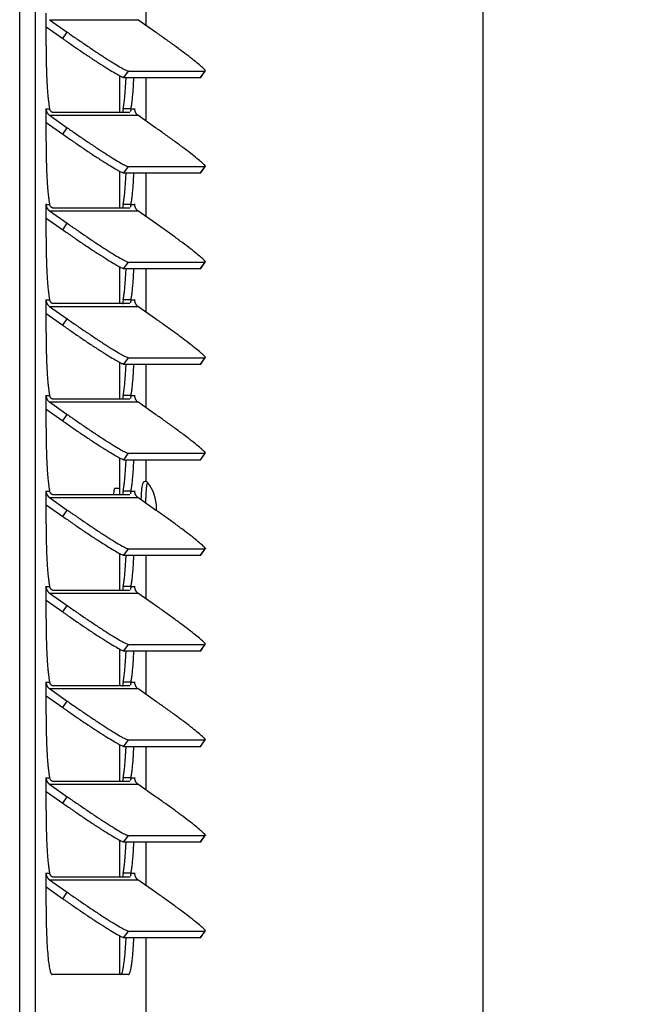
# Model space of a CAD drawing. Header units: inches. Extents: x -1 to 102, y 3 to 82.
# Tile 5 of 19: x 32.41 to 37.05, y 40.24 to 47.51. Entities that reach past the tile are written whole.
import ezdxf

# ---------------------------------------------------------------- set-up
doc = ezdxf.new("R2010")
doc.units = ezdxf.units.IN
doc.header["$LTSCALE"] = 12
doc.header["$MEASUREMENT"] = 0
doc.header["$PDSIZE"] = -1
doc.linetypes.add('SLD-Solid', pattern=[0])
doc.layers.add('DIMENSIONS', color=140, linetype='SLD-Solid', lineweight=25)
doc.layers.add('DIMENSIONS @ 1', color=140, linetype='SLD-Solid', lineweight=25)
doc.styles.add('ROMANS', font='romans.shx')
doc.dimstyles.new('FSTD1', dxfattribs={"dimtxt": 0.65, "dimasz": 0.7, "dimexe": 0.5, "dimexo": 0.5, "dimgap": 0.25, "dimtad": 1, "dimzin": 1, "dimdsep": 46, "dimtxsty": 'ROMANS', "dimcen": 0.5, "dimadec": 0, "dimazin": 0, "dimtfac": 1, "dimtmove": 0, "dimatfit": 3, "dimfxl": 0, "dimtolj": 1, "dimarcsym": 0})

# ---------------------------------------------------------------- blocks, each defined once
blk = doc.blocks.new('*D111')
at = {"layer": 'Defpoints', "color": 0}
for p in [(33.234, 67.9722), (33.3476, 35.9727), (35.832, 35.9727)]:
    blk.add_point(p, dxfattribs=at)
at = {"layer": 'DIMENSIONS', "color": 0, "lineweight": -2}
for p, q in [((33.734, 67.9722), (36.332, 67.9722)), ((35.832, 67.2722), (35.832, 36.6727)), ((33.8476, 35.9727), (36.332, 35.9727))]:
    blk.add_line(p, q, dxfattribs=at)
at = {"layer": 'DIMENSIONS', "color": 0}
for points in [[(35.7153, 67.2722), (35.9487, 67.2722), (35.832, 67.9722)], [(35.7153, 36.6727), (35.9487, 36.6727), (35.832, 35.9727)]]:
    blk.add_solid(points, dxfattribs=at)
at = {"layer": 'DIMENSIONS', "color": 0, "char_height": 0.65, "attachment_point": 5, "rotation": 90, "style": 'ROMANS'}
for s, insert in [('\\A1;[812.8]', (36.5772, 51.9724)), ('\\A1;32.00', (35.257, 51.9724))]:
    blk.add_mtext(s, dxfattribs=dict(at, insert=insert))

msp = doc.modelspace()

# ---------------------------------------------------------------- linework, layer by layer
for p, q in [((32.414, 35.9727), (32.414, 65.5282)), ((32.5295, 35.9727), (32.5295, 65.5282)), ((33.3476, 47.4647), (33.3476, 47.7874)), ((32.6081, 47.3146), (32.6081, 47.5556)), ((32.6333, 47.5081), (32.7645, 47.4158)), ((32.6333, 47.5081), (33.2859, 47.5081)), ((33.4172, 47.4158), (33.2859, 47.5081)), ((32.6081, 47.455), (32.7314, 47.3683)), ((32.7314, 47.3683), (32.7645, 47.4158)), ((33.183, 47.0815), (33.2161, 47.1291)), ((33.2161, 47.1291), (33.7816, 47.1291)), ((33.7485, 47.0815), (33.7816, 47.1291)), ((33.7505, 47.0823), (33.7837, 47.1298)), ((33.1513, 47.0947), (33.1513, 46.8223)), ((33.183, 47.0815), (33.7485, 47.0815)), ((33.3476, 46.7588), (33.3476, 47.0815)), ((32.6081, 46.8497), (32.6087, 46.8497)), ((32.6081, 46.6087), (32.6081, 46.8497)), ((32.6087, 46.8497), (32.6348, 46.8497)), ((33.2351, 46.8497), (33.1773, 46.8497)), ((33.2351, 46.8497), (33.2613, 46.8497)), ((33.2613, 46.8497), (33.2618, 46.8497)), ((33.2618, 46.8497), (33.2618, 46.8419)), ((32.6333, 46.8022), (32.7645, 46.71)), ((32.6333, 46.8022), (33.2859, 46.8022)), ((33.2246, 46.8223), (32.6591, 46.8223)), ((33.4172, 46.71), (33.2859, 46.8022)), ((32.6081, 46.7491), (32.7314, 46.6624)), ((32.7314, 46.6624), (32.7645, 46.71)), ((33.183, 46.3757), (33.2161, 46.4232)), ((33.2161, 46.4232), (33.7816, 46.4232)), ((33.7485, 46.3757), (33.7816, 46.4232)), ((33.7505, 46.3764), (33.7837, 46.4239)), ((33.1513, 46.3888), (33.1513, 46.1164)), ((33.183, 46.3757), (33.7485, 46.3757)), ((33.3476, 46.0529), (33.3476, 46.3757)), ((32.6081, 46.1438), (32.6087, 46.1438)), ((32.6081, 45.9028), (32.6081, 46.1438)), ((32.6087, 46.1438), (32.6348, 46.1438)), ((33.2246, 46.1164), (32.6591, 46.1164)), ((33.2351, 46.1438), (33.1773, 46.1438)), ((33.2351, 46.1438), (33.2613, 46.1438)), ((33.2613, 46.1438), (33.2618, 46.1438)), ((33.2618, 46.1438), (33.2618, 46.136)), ((32.6081, 46.0432), (32.7314, 45.9566)), ((32.6333, 46.0963), (32.7645, 46.0041)), ((32.6333, 46.0963), (33.2859, 46.0963)), ((33.4172, 46.0041), (33.2859, 46.0963)), ((32.7314, 45.9566), (32.7645, 46.0041)), ((33.1513, 45.6829), (33.1513, 45.4105)), ((33.183, 45.6698), (33.2161, 45.7173)), ((33.2161, 45.7173), (33.7816, 45.7173)), ((33.7485, 45.6698), (33.7816, 45.7173)), ((33.7505, 45.6705), (33.7837, 45.718)), ((33.183, 45.6698), (33.7485, 45.6698)), ((33.3476, 45.3471), (33.3476, 45.6698)), ((32.6081, 45.438), (32.6087, 45.438)), ((32.6081, 45.197), (32.6081, 45.438)), ((32.6087, 45.438), (32.6348, 45.438)), ((32.6333, 45.3904), (32.7645, 45.2982)), ((32.6333, 45.3904), (33.2859, 45.3904)), ((33.2246, 45.4105), (32.6591, 45.4105)), ((33.2351, 45.438), (33.1773, 45.438)), ((33.2351, 45.438), (33.2613, 45.438)), ((33.2613, 45.438), (33.2618, 45.438)), ((33.2618, 45.438), (33.2618, 45.4302)), ((33.4172, 45.2982), (33.2859, 45.3904)), ((32.6081, 45.3373), (32.7314, 45.2507)), ((32.7314, 45.2507), (32.7645, 45.2982)), ((33.1513, 44.977), (33.1513, 44.7047)), ((33.183, 44.9639), (33.2161, 45.0114)), ((33.183, 44.9639), (33.7485, 44.9639)), ((33.2161, 45.0114), (33.7816, 45.0114)), ((33.3476, 44.6412), (33.3476, 44.9639)), ((33.7485, 44.9639), (33.7816, 45.0114)), ((33.7505, 44.9646), (33.7837, 45.0121)), ((32.6081, 44.7321), (32.6087, 44.7321)), ((32.6081, 44.4911), (32.6081, 44.7321)), ((32.6087, 44.7321), (32.6348, 44.7321)), ((33.2351, 44.7321), (33.1773, 44.7321)), ((33.2351, 44.7321), (33.2613, 44.7321)), ((33.2613, 44.7321), (33.2618, 44.7321)), ((33.2618, 44.7321), (33.2618, 44.7243)), ((32.6333, 44.6846), (32.7645, 44.5923)), ((32.6333, 44.6846), (33.2859, 44.6846)), ((33.2246, 44.7047), (32.6591, 44.7047)), ((33.4172, 44.5923), (33.2859, 44.6846)), ((32.6081, 44.6314), (32.7314, 44.5448)), ((32.7314, 44.5448), (32.7645, 44.5923)), ((33.183, 44.258), (33.2161, 44.3055)), ((33.2161, 44.3055), (33.7816, 44.3055)), ((33.7485, 44.258), (33.7816, 44.3055)), ((33.7505, 44.2587), (33.7837, 44.3063)), ((33.1513, 44.2711), (33.1513, 43.9988)), ((33.183, 44.258), (33.7485, 44.258)), ((33.3476, 44.0958), (33.3476, 44.258)), ((32.6081, 44.0262), (32.6087, 44.0262)), ((32.6081, 43.7852), (32.6081, 44.0262)), ((32.6087, 44.0262), (32.6348, 44.0262)), ((33.1513, 44.0462), (33.1149, 44.0443)), ((33.2351, 44.0262), (33.1773, 44.0262)), ((33.2351, 44.0262), (33.2613, 44.0262)), ((33.2613, 44.0262), (33.2618, 44.0262)), ((33.2618, 44.0262), (33.2618, 44.0184)), ((32.6333, 43.9787), (32.7645, 43.8864)), ((32.6333, 43.9787), (33.2859, 43.9787)), ((33.2246, 43.9988), (32.6591, 43.9988)), ((33.4172, 43.8864), (33.2859, 43.9787)), ((32.6081, 43.9256), (32.7314, 43.8389)), ((32.7314, 43.8389), (32.7645, 43.8864)), ((33.1513, 43.5653), (33.1513, 43.2929)), ((33.183, 43.5521), (33.2161, 43.5996)), ((33.2161, 43.5996), (33.7816, 43.5996)), ((33.7485, 43.5521), (33.7816, 43.5996)), ((33.7505, 43.5529), (33.7837, 43.6004)), ((33.183, 43.5521), (33.7485, 43.5521)), ((33.3476, 43.2294), (33.3476, 43.5521)), ((32.6081, 43.3203), (32.6087, 43.3203)), ((32.6081, 43.0793), (32.6081, 43.3203)), ((32.6087, 43.3203), (32.6348, 43.3203)), ((33.2246, 43.2929), (32.6591, 43.2929)), ((33.2351, 43.3203), (33.1773, 43.3203)), ((33.2351, 43.3203), (33.2613, 43.3203)), ((33.2613, 43.3203), (33.2618, 43.3203)), ((33.2618, 43.3203), (33.2618, 43.3125)), ((32.6081, 43.2197), (32.7314, 43.133)), ((32.6333, 43.2728), (32.7645, 43.1805)), ((32.6333, 43.2728), (33.2859, 43.2728)), ((33.4172, 43.1805), (33.2859, 43.2728)), ((32.7314, 43.133), (32.7645, 43.1805)), ((33.1513, 42.8594), (33.1513, 42.587)), ((33.183, 42.8462), (33.2161, 42.8938)), ((33.183, 42.8462), (33.7485, 42.8462)), ((33.2161, 42.8938), (33.7816, 42.8938)), ((33.3476, 42.5235), (33.3476, 42.8462)), ((33.7485, 42.8462), (33.7816, 42.8938)), ((33.7505, 42.847), (33.7837, 42.8945)), ((32.6081, 42.6144), (32.6087, 42.6144)), ((32.6081, 42.3734), (32.6081, 42.6144)), ((32.6087, 42.6144), (32.6348, 42.6144)), ((32.6333, 42.5669), (32.7645, 42.4747)), ((32.6333, 42.5669), (33.2859, 42.5669)), ((33.2246, 42.587), (32.6591, 42.587)), ((33.2351, 42.6144), (33.1773, 42.6144)), ((33.2351, 42.6144), (33.2613, 42.6144)), ((33.2613, 42.6144), (33.2618, 42.6144)), ((33.2618, 42.6144), (33.2618, 42.6066)), ((33.4172, 42.4747), (33.2859, 42.5669)), ((32.6081, 42.5138), (32.7314, 42.4272)), ((32.7314, 42.4272), (32.7645, 42.4747)), ((33.183, 42.1404), (33.2161, 42.1879)), ((33.2161, 42.1879), (33.7816, 42.1879)), ((33.7485, 42.1404), (33.7816, 42.1879)), ((33.7505, 42.1411), (33.7837, 42.1886)), ((33.1513, 42.1535), (33.1513, 41.8811)), ((33.183, 42.1404), (33.7485, 42.1404)), ((33.3476, 41.8176), (33.3476, 42.1404)), ((32.6081, 41.9085), (32.6087, 41.9085)), ((32.6081, 41.6675), (32.6081, 41.9085)), ((32.6087, 41.9085), (32.6348, 41.9085)), ((33.2351, 41.9085), (33.1773, 41.9085)), ((33.2351, 41.9085), (33.2613, 41.9085)), ((33.2613, 41.9085), (33.2618, 41.9085)), ((33.2618, 41.9085), (33.2618, 41.9008)), ((32.6333, 41.861), (32.7645, 41.7688)), ((32.6333, 41.861), (33.2859, 41.861)), ((33.2246, 41.8811), (32.6591, 41.8811)), ((33.4172, 41.7688), (33.2859, 41.861)), ((32.6081, 41.8079), (32.7314, 41.7213)), ((32.7314, 41.7213), (32.7645, 41.7688)), ((33.183, 41.4345), (33.2161, 41.482)), ((33.2161, 41.482), (33.7816, 41.482)), ((33.7485, 41.4345), (33.7816, 41.482)), ((33.7505, 41.4352), (33.7837, 41.4827)), ((33.1513, 41.4476), (33.1513, 41.1752)), ((33.183, 41.4345), (33.7485, 41.4345)), ((33.3476, 41.1118), (33.3476, 41.4345)), ((32.6081, 41.2027), (32.6087, 41.2027)), ((32.6081, 40.9617), (32.6081, 41.2027)), ((32.6087, 41.2027), (32.6348, 41.2027)), ((33.2246, 41.1752), (32.6591, 41.1752)), ((33.2351, 41.2027), (33.1773, 41.2027)), ((33.2351, 41.2027), (33.2613, 41.2027)), ((33.2613, 41.2027), (33.2618, 41.2027)), ((33.2618, 41.2027), (33.2618, 41.1949)), ((32.6081, 41.102), (32.7314, 41.0154)), ((32.6333, 41.1551), (32.7645, 41.0629)), ((32.6333, 41.1551), (33.2859, 41.1551)), ((33.4172, 41.0629), (33.2859, 41.1551)), ((32.7314, 41.0154), (32.7645, 41.0629)), ((33.1513, 40.7417), (33.1513, 40.4557)), ((33.183, 40.7286), (33.2161, 40.7761)), ((33.183, 40.7286), (33.7485, 40.7286)), ((33.2161, 40.7761), (33.7816, 40.7761)), ((33.3476, 37.1158), (33.3476, 40.7286)), ((33.7485, 40.7286), (33.7816, 40.7761)), ((33.7505, 40.7293), (33.7837, 40.7768)), ((33.2177, 40.4557), (32.6522, 40.4557))]:
    msp.add_line(p, q)
for start, end in [(0, 37.71253), (356.16506, 0)]:
    msp.add_arc((33.1205, 43.9027), 0.3031, start, end)
for points, weights in [([(32.7314, 47.3683), (33.1394, 47.0815), (33.183, 47.0815)], [1, 0.707106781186, 1]), ([(32.7645, 47.4158), (33.1725, 47.1291), (33.2161, 47.1291)], [1, 0.707106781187, 1]), ([(33.7816, 47.1291), (33.8252, 47.1291), (33.4172, 47.4158)], [1, 0.707106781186, 1]), ([(32.6081, 47.3146), (32.6081, 46.9813), (32.6348, 46.8497)], [1, 0.835123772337, 1]), ([(33.1773, 46.8497), (33.1918, 46.9211), (33.1991, 47.0815)], [1, 0.941712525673, 1]), ([(33.2351, 46.8497), (33.2496, 46.9211), (33.2568, 47.0815)], [1, 0.941712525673, 1]), ([(33.7485, 47.0815), (33.75, 47.0815), (33.7505, 47.0823)], [1, 0.999360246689, 1]), ([(32.6087, 46.8497), (32.6087, 46.8195), (32.6333, 46.8022)], [1, 0.887010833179, 1]), ([(33.2613, 46.8497), (33.2613, 46.8195), (33.2859, 46.8022)], [1, 0.887010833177, 1]), ([(32.7645, 46.71), (33.1725, 46.4232), (33.2161, 46.4232)], [1, 0.707106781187, 1]), ([(33.7816, 46.4232), (33.8252, 46.4232), (33.4172, 46.71)], [1, 0.707106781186, 1]), ([(32.7314, 46.6624), (33.1394, 46.3757), (33.183, 46.3757)], [1, 0.707106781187, 1]), ([(32.6081, 46.6087), (32.6081, 46.2754), (32.6348, 46.1438)], [1, 0.835123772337, 1]), ([(33.1773, 46.1438), (33.1918, 46.2152), (33.1991, 46.3757)], [1, 0.941712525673, 1]), ([(33.2351, 46.1438), (33.2496, 46.2152), (33.2568, 46.3757)], [1, 0.941712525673, 1]), ([(33.7485, 46.3757), (33.75, 46.3757), (33.7505, 46.3764)], [1, 0.999360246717, 1]), ([(32.6087, 46.1438), (32.6087, 46.1136), (32.6333, 46.0963)], [1, 0.887010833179, 1]), ([(33.2613, 46.1438), (33.2613, 46.1136), (33.2859, 46.0963)], [1, 0.887010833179, 1]), ([(32.7645, 46.0041), (33.1725, 45.7173), (33.2161, 45.7173)], [1, 0.707106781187, 1]), ([(33.7816, 45.7173), (33.8252, 45.7173), (33.4172, 46.0041)], [1, 0.707106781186, 1]), ([(32.6081, 45.9028), (32.6081, 45.5696), (32.6348, 45.438)], [1, 0.835123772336, 1]), ([(32.7314, 45.9566), (33.1394, 45.6698), (33.183, 45.6698)], [1, 0.707106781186, 1]), ([(33.1773, 45.438), (33.1918, 45.5093), (33.1991, 45.6698)], [1, 0.941712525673, 1]), ([(33.2351, 45.438), (33.2496, 45.5093), (33.2568, 45.6698)], [1, 0.941712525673, 1]), ([(33.7485, 45.6698), (33.75, 45.6698), (33.7505, 45.6705)], [1, 0.999360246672, 1]), ([(32.6087, 45.438), (32.6087, 45.4078), (32.6333, 45.3904)], [1, 0.887010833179, 1]), ([(33.2613, 45.438), (33.2613, 45.4078), (33.2859, 45.3904)], [1, 0.887010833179, 1]), ([(32.7314, 45.2507), (33.1394, 44.9639), (33.183, 44.9639)], [1, 0.707106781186, 1]), ([(32.7645, 45.2982), (33.1725, 45.0114), (33.2161, 45.0114)], [1, 0.707106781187, 1]), ([(33.7816, 45.0114), (33.8252, 45.0114), (33.4172, 45.2982)], [1, 0.707106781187, 1]), ([(32.6081, 45.197), (32.6081, 44.8637), (32.6348, 44.7321)], [1, 0.835123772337, 1]), ([(33.1773, 44.7321), (33.1918, 44.8034), (33.1991, 44.9639)], [1, 0.941712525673, 1]), ([(33.2351, 44.7321), (33.2496, 44.8034), (33.2568, 44.9639)], [1, 0.941712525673, 1]), ([(33.7485, 44.9639), (33.75, 44.9639), (33.7505, 44.9646)], [1, 0.999360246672, 1]), ([(32.6087, 44.7321), (32.6087, 44.7019), (32.6333, 44.6846)], [1, 0.887010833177, 1]), ([(33.2613, 44.7321), (33.2613, 44.7019), (33.2859, 44.6846)], [1, 0.887010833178, 1]), ([(32.7645, 44.5923), (33.1725, 44.3055), (33.2161, 44.3055)], [1, 0.707106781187, 1]), ([(33.7816, 44.3055), (33.8252, 44.3055), (33.4172, 44.5923)], [1, 0.707106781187, 1]), ([(32.7314, 44.5448), (33.1394, 44.258), (33.183, 44.258)], [1, 0.707106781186, 1]), ([(32.6081, 44.4911), (32.6081, 44.1578), (32.6348, 44.0262)], [1, 0.835123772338, 1]), ([(33.1773, 44.0262), (33.1918, 44.0976), (33.1991, 44.258)], [1, 0.941712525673, 1]), ([(33.2351, 44.0262), (33.2496, 44.0976), (33.2568, 44.258)], [1, 0.941712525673, 1]), ([(33.7485, 44.258), (33.75, 44.258), (33.7505, 44.2587)], [1, 0.999360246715, 1]), ([(33.3584, 44.0893), (33.3451, 44.0893), (33.3425, 43.9389)], [1, 0.772756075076, 1]), ([(33.3593, 44.089), (33.3589, 44.0893), (33.3584, 44.0893)], [1, 0.999607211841, 1]), ([(33.3603, 44.0881), (33.3598, 44.0887), (33.3593, 44.089)], [1, 0.999605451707, 1]), ([(32.6087, 44.0262), (32.6087, 43.996), (32.6333, 43.9787)], [1, 0.887010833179, 1]), ([(33.1149, 44.0443), (33.1095, 44.044), (33.1059, 43.9988)], [1, 0.91710736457, 1]), ([(33.2613, 44.0262), (33.2613, 43.996), (33.2859, 43.9787)], [1, 0.887010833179, 1]), ([(32.7645, 43.8864), (33.1725, 43.5996), (33.2161, 43.5996)], [1, 0.707106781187, 1]), ([(33.7816, 43.5996), (33.8252, 43.5996), (33.4172, 43.8864)], [1, 0.707106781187, 1]), ([(32.6081, 43.7852), (32.6081, 43.4519), (32.6348, 43.3203)], [1, 0.835123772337, 1]), ([(32.7314, 43.8389), (33.1394, 43.5521), (33.183, 43.5521)], [1, 0.707106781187, 1]), ([(33.1773, 43.3203), (33.1918, 43.3917), (33.1991, 43.5521)], [1, 0.941712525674, 1]), ([(33.2351, 43.3203), (33.2496, 43.3917), (33.2568, 43.5521)], [1, 0.941712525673, 1]), ([(33.7485, 43.5521), (33.75, 43.5521), (33.7505, 43.5529)], [1, 0.999360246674, 1]), ([(32.6087, 43.3203), (32.6087, 43.2901), (32.6333, 43.2728)], [1, 0.887010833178, 1]), ([(33.2613, 43.3203), (33.2613, 43.2901), (33.2859, 43.2728)], [1, 0.887010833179, 1]), ([(32.7314, 43.133), (33.1394, 42.8462), (33.183, 42.8462)], [1, 0.707106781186, 1]), ([(32.7645, 43.1805), (33.1725, 42.8938), (33.2161, 42.8938)], [1, 0.707106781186, 1]), ([(33.7816, 42.8938), (33.8252, 42.8938), (33.4172, 43.1805)], [1, 0.707106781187, 1]), ([(32.6081, 43.0793), (32.6081, 42.746), (32.6348, 42.6144)], [1, 0.835123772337, 1]), ([(33.1773, 42.6144), (33.1918, 42.6858), (33.1991, 42.8462)], [1, 0.941712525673, 1]), ([(33.2351, 42.6144), (33.2496, 42.6858), (33.2568, 42.8462)], [1, 0.941712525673, 1]), ([(33.7485, 42.8462), (33.75, 42.8462), (33.7505, 42.847)], [1, 0.999360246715, 1]), ([(32.6087, 42.6144), (32.6087, 42.5842), (32.6333, 42.5669)], [1, 0.887010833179, 1]), ([(33.2613, 42.6144), (33.2613, 42.5842), (33.2859, 42.5669)], [1, 0.887010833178, 1]), ([(32.7645, 42.4747), (33.1725, 42.1879), (33.2161, 42.1879)], [1, 0.707106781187, 1]), ([(33.7816, 42.1879), (33.8252, 42.1879), (33.4172, 42.4747)], [1, 0.707106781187, 1]), ([(32.7314, 42.4272), (33.1394, 42.1404), (33.183, 42.1404)], [1, 0.707106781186, 1]), ([(32.6081, 42.3734), (32.6081, 42.0401), (32.6348, 41.9085)], [1, 0.835123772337, 1]), ([(33.1773, 41.9085), (33.1918, 41.9799), (33.1991, 42.1404)], [1, 0.941712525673, 1]), ([(33.2351, 41.9085), (33.2496, 41.9799), (33.2568, 42.1404)], [1, 0.941712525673, 1]), ([(33.7485, 42.1404), (33.75, 42.1404), (33.7505, 42.1411)], [1, 0.999360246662, 1]), ([(32.6087, 41.9085), (32.6087, 41.8783), (32.6333, 41.861)], [1, 0.887010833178, 1]), ([(33.2613, 41.9085), (33.2613, 41.8783), (33.2859, 41.861)], [1, 0.887010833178, 1]), ([(32.7645, 41.7688), (33.1725, 41.482), (33.2161, 41.482)], [1, 0.707106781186, 1]), ([(33.7816, 41.482), (33.8252, 41.482), (33.4172, 41.7688)], [1, 0.707106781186, 1]), ([(32.7314, 41.7213), (33.1394, 41.4345), (33.183, 41.4345)], [1, 0.707106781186, 1]), ([(32.6081, 41.6675), (32.6081, 41.3343), (32.6348, 41.2027)], [1, 0.835123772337, 1]), ([(33.1773, 41.2027), (33.1918, 41.274), (33.1991, 41.4345)], [1, 0.941712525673, 1]), ([(33.2351, 41.2027), (33.2496, 41.274), (33.2568, 41.4345)], [1, 0.941712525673, 1]), ([(33.7485, 41.4345), (33.75, 41.4345), (33.7505, 41.4352)], [1, 0.999360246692, 1]), ([(32.6087, 41.2027), (32.6087, 41.1725), (32.6333, 41.1551)], [1, 0.887010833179, 1]), ([(33.2613, 41.2027), (33.2613, 41.1725), (33.2859, 41.1551)], [1, 0.887010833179, 1]), ([(32.7645, 41.0629), (33.1725, 40.7761), (33.2161, 40.7761)], [1, 0.707106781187, 1]), ([(33.7816, 40.7761), (33.8252, 40.7761), (33.4172, 41.0629)], [1, 0.707106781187, 1]), ([(32.6081, 40.9617), (32.6081, 40.4557), (32.6522, 40.4557)], [1, 0.707106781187, 1]), ([(32.7314, 41.0154), (33.1394, 40.7286), (33.183, 40.7286)], [1, 0.707106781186, 1]), ([(33.1599, 40.4557), (33.1867, 40.4557), (33.1991, 40.7286)], [1, 0.854571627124, 1]), ([(33.2177, 40.4557), (33.2445, 40.4557), (33.2568, 40.7286)], [1, 0.854571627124, 1]), ([(33.7485, 40.7286), (33.75, 40.7286), (33.7505, 40.7293)], [1, 0.999360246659, 1])]:
    msp.add_rational_spline(points, weights, degree=2)
for points, weights in [([(32.6087, 46.8497), (32.6087, 46.8527), (32.6084, 46.8527), (32.6081, 46.8527), (32.6081, 46.8497)], [1, 0.707106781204, 1, 0.707106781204, 1]), ([(33.2618, 46.8497), (33.2618, 46.8527), (33.2615, 46.8527), (33.2613, 46.8527), (33.2613, 46.8497)], [1, 0.707106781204, 1, 0.707106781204, 1]), ([(32.6087, 46.1438), (32.6087, 46.1468), (32.6084, 46.1468), (32.6081, 46.1468), (32.6081, 46.1438)], [1, 0.707106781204, 1, 0.707106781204, 1]), ([(33.2618, 46.1438), (33.2618, 46.1468), (33.2615, 46.1468), (33.2613, 46.1468), (33.2613, 46.1438)], [1, 0.707106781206, 1, 0.707106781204, 1]), ([(32.6087, 45.438), (32.6087, 45.441), (32.6084, 45.441), (32.6081, 45.441), (32.6081, 45.438)], [1, 0.707106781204, 1, 0.707106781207, 1]), ([(33.2618, 45.438), (33.2618, 45.441), (33.2615, 45.441), (33.2613, 45.441), (33.2613, 45.438)], [1, 0.707106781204, 1, 0.707106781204, 1]), ([(32.6087, 44.7321), (32.6087, 44.7351), (32.6084, 44.7351), (32.6081, 44.7351), (32.6081, 44.7321)], [1, 0.707106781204, 1, 0.707106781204, 1]), ([(33.2618, 44.7321), (33.2618, 44.7351), (33.2615, 44.7351), (33.2613, 44.7351), (33.2613, 44.7321)], [1, 0.707106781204, 1, 0.707106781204, 1]), ([(32.6087, 44.0262), (32.6087, 44.0292), (32.6084, 44.0292), (32.6081, 44.0292), (32.6081, 44.0262)], [1, 0.707106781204, 1, 0.707106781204, 1]), ([(33.2618, 44.0262), (33.2618, 44.0292), (33.2615, 44.0292), (33.2613, 44.0292), (33.2613, 44.0262)], [1, 0.707106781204, 1, 0.707106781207, 1]), ([(32.6087, 43.3203), (32.6087, 43.3233), (32.6084, 43.3233), (32.6081, 43.3233), (32.6081, 43.3203)], [1, 0.707106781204, 1, 0.707106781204, 1]), ([(33.2618, 43.3203), (33.2618, 43.3233), (33.2615, 43.3233), (33.2613, 43.3233), (33.2613, 43.3203)], [1, 0.707106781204, 1, 0.707106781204, 1]), ([(32.6087, 42.6144), (32.6087, 42.6174), (32.6084, 42.6174), (32.6081, 42.6174), (32.6081, 42.6144)], [1, 0.707106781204, 1, 0.707106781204, 1]), ([(33.2618, 42.6144), (33.2618, 42.6174), (33.2615, 42.6174), (33.2613, 42.6174), (33.2613, 42.6144)], [1, 0.707106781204, 1, 0.707106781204, 1]), ([(32.6087, 41.9085), (32.6087, 41.9115), (32.6084, 41.9115), (32.6081, 41.9115), (32.6081, 41.9085)], [1, 0.707106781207, 1, 0.707106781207, 1]), ([(33.2618, 41.9085), (33.2618, 41.9115), (33.2615, 41.9115), (33.2613, 41.9115), (33.2613, 41.9085)], [1, 0.707106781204, 1, 0.707106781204, 1]), ([(32.6087, 41.2027), (32.6087, 41.2057), (32.6084, 41.2057), (32.6081, 41.2057), (32.6081, 41.2027)], [1, 0.707106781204, 1, 0.707106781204, 1]), ([(33.2618, 41.2027), (33.2618, 41.2057), (33.2615, 41.2057), (33.2613, 41.2057), (33.2613, 41.2027)], [1, 0.707106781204, 1, 0.707106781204, 1])]:
    msp.add_rational_spline(points, weights, degree=2, knots=[0, 0, 0, 0.5, 0.5, 1, 1, 1])
for points, knots in [([(32.6591, 46.8223), (32.6586, 46.8223), (32.6575, 46.8224), (32.6558, 46.823), (32.6538, 46.8238), (32.6517, 46.8251), (32.6495, 46.8268), (32.6468, 46.8291), (32.6437, 46.8325), (32.6403, 46.8372), (32.6371, 46.8429), (32.6356, 46.8474), (32.6348, 46.8497)], [0, 0, 0, 0, 0.084504, 0.168959, 0.253313, 0.337518, 0.421525, 0.505283, 0.630349, 0.754591, 0.877857, 1, 1, 1, 1]), ([(33.1773, 46.8497), (33.176, 46.8403), (33.1757, 46.8321), (33.1758, 46.823), (33.1758, 46.821), (33.1759, 46.8191)], [0, 0, 0, 0, 0.25, 0.25, 0.3263492, 0.3263492, 0.3263492, 0.3263492]), ([(33.2351, 46.8497), (33.2347, 46.8484), (33.234, 46.8458), (33.2332, 46.8422), (33.2325, 46.8389), (33.2319, 46.8359), (33.2314, 46.8332), (33.231, 46.8309), (33.2306, 46.8295), (33.2305, 46.8289)], [0, 0, 0, 0, 0.0696543, 0.1396947, 0.2100946, 0.2808272, 0.3518643, 0.4231772, 0.4947368, 0.4947368, 0.4947368, 0.4947368]), ([(33.2268, 46.8228), (33.2267, 46.8228), (33.2261, 46.8225), (33.2253, 46.8224), (33.2246, 46.8223)], [0.8576445, 0.8576445, 0.8576445, 0.8576445, 0.8732639, 1, 1, 1, 1]), ([(32.6591, 46.1164), (32.6586, 46.1165), (32.6575, 46.1165), (32.6558, 46.1171), (32.6538, 46.118), (32.6517, 46.1192), (32.6495, 46.1209), (32.6468, 46.1232), (32.6437, 46.1266), (32.6403, 46.1314), (32.6371, 46.137), (32.6356, 46.1416), (32.6348, 46.1438)], [0, 0, 0, 0, 0.084504, 0.168959, 0.253313, 0.337518, 0.421525, 0.505283, 0.630349, 0.754591, 0.877857, 1, 1, 1, 1]), ([(33.1773, 46.1438), (33.176, 46.1344), (33.1757, 46.1262), (33.1758, 46.1171), (33.1758, 46.1151), (33.1759, 46.1132)], [0, 0, 0, 0, 0.25, 0.25, 0.3263492, 0.3263492, 0.3263492, 0.3263492]), ([(33.2268, 46.1169), (33.2267, 46.1169), (33.2261, 46.1166), (33.2253, 46.1165), (33.2246, 46.1164)], [0.8576445, 0.8576445, 0.8576445, 0.8576445, 0.8732639, 1, 1, 1, 1]), ([(33.2351, 46.1438), (33.2347, 46.1425), (33.234, 46.1399), (33.2332, 46.1363), (33.2325, 46.133), (33.2319, 46.13), (33.2314, 46.1273), (33.231, 46.125), (33.2306, 46.1236), (33.2305, 46.123)], [0, 0, 0, 0, 0.0696543, 0.1396947, 0.2100946, 0.2808272, 0.3518643, 0.4231772, 0.4947368, 0.4947368, 0.4947368, 0.4947368]), ([(32.6591, 45.4105), (32.6586, 45.4106), (32.6575, 45.4106), (32.6558, 45.4112), (32.6538, 45.4121), (32.6517, 45.4133), (32.6495, 45.415), (32.6468, 45.4174), (32.6437, 45.4207), (32.6403, 45.4255), (32.6371, 45.4311), (32.6356, 45.4357), (32.6348, 45.438)], [0, 0, 0, 0, 0.084504, 0.168959, 0.253313, 0.337518, 0.421525, 0.505283, 0.630349, 0.754591, 0.877857, 1, 1, 1, 1]), ([(33.1773, 45.438), (33.176, 45.4286), (33.1757, 45.4203), (33.1758, 45.4112), (33.1758, 45.4092), (33.1759, 45.4073)], [0, 0, 0, 0, 0.25, 0.25, 0.3263492, 0.3263492, 0.3263492, 0.3263492]), ([(33.2268, 45.411), (33.2267, 45.411), (33.2261, 45.4107), (33.2253, 45.4106), (33.2246, 45.4105)], [0.8576445, 0.8576445, 0.8576445, 0.8576445, 0.8732639, 1, 1, 1, 1]), ([(33.2351, 45.438), (33.2347, 45.4366), (33.234, 45.434), (33.2332, 45.4304), (33.2325, 45.4271), (33.2319, 45.4241), (33.2314, 45.4215), (33.231, 45.4191), (33.2306, 45.4177), (33.2305, 45.4171)], [0, 0, 0, 0, 0.0696543, 0.1396947, 0.2100946, 0.2808272, 0.3518643, 0.4231772, 0.4947368, 0.4947368, 0.4947368, 0.4947368]), ([(32.6591, 44.7047), (32.6586, 44.7047), (32.6575, 44.7048), (32.6558, 44.7053), (32.6538, 44.7062), (32.6517, 44.7075), (32.6495, 44.7091), (32.6468, 44.7115), (32.6437, 44.7148), (32.6403, 44.7196), (32.6371, 44.7252), (32.6356, 44.7298), (32.6348, 44.7321)], [0, 0, 0, 0, 0.084504, 0.168959, 0.253313, 0.337518, 0.421525, 0.505283, 0.630349, 0.754591, 0.877857, 1, 1, 1, 1]), ([(33.1773, 44.7321), (33.176, 44.7227), (33.1757, 44.7144), (33.1758, 44.7053), (33.1758, 44.7033), (33.1759, 44.7014)], [0, 0, 0, 0, 0.25, 0.25, 0.3263492, 0.3263492, 0.3263492, 0.3263492]), ([(33.2351, 44.7321), (33.2347, 44.7308), (33.234, 44.7281), (33.2332, 44.7245), (33.2325, 44.7212), (33.2319, 44.7183), (33.2314, 44.7156), (33.231, 44.7132), (33.2306, 44.7118), (33.2305, 44.7112)], [0, 0, 0, 0, 0.0696543, 0.1396947, 0.2100946, 0.2808272, 0.3518643, 0.4231772, 0.4947368, 0.4947368, 0.4947368, 0.4947368]), ([(33.2268, 44.7052), (33.2267, 44.7051), (33.2261, 44.7048), (33.2253, 44.7047), (33.2246, 44.7047)], [0.8576445, 0.8576445, 0.8576445, 0.8576445, 0.8732639, 1, 1, 1, 1]), ([(33.354, 44.0932), (33.3524, 44.0943), (33.3487, 44.0968), (33.3394, 44.0974), (33.331, 44.094), (33.3254, 44.0888), (33.3216, 44.0826), (33.3185, 44.0739), (33.3155, 44.059), (33.3124, 44.0334), (33.31, 44.0007), (33.3089, 43.9756), (33.3085, 43.9629)], [0, 0, 0, 0, 0.0251432, 0.0645254, 0.1023509, 0.1367197, 0.177435, 0.2490035, 0.383927, 0.5216081, 0.6665877, 0.7979351, 0.7979351, 0.7979351, 0.7979351]), ([(32.6591, 43.9988), (32.6586, 43.9988), (32.6575, 43.9989), (32.6558, 43.9994), (32.6538, 44.0003), (32.6517, 44.0016), (32.6495, 44.0032), (32.6468, 44.0056), (32.6437, 44.009), (32.6403, 44.0137), (32.6371, 44.0194), (32.6356, 44.0239), (32.6348, 44.0262)], [0, 0, 0, 0, 0.084504, 0.168959, 0.253313, 0.337518, 0.421525, 0.505283, 0.630349, 0.754591, 0.877857, 1, 1, 1, 1]), ([(33.1773, 44.0262), (33.176, 44.0168), (33.1757, 44.0085), (33.1758, 43.9995), (33.1758, 43.9975), (33.1759, 43.9956)], [0, 0, 0, 0, 0.25, 0.25, 0.3263492, 0.3263492, 0.3263492, 0.3263492]), ([(33.2351, 44.0262), (33.2347, 44.0249), (33.234, 44.0222), (33.2332, 44.0187), (33.2325, 44.0154), (33.2319, 44.0124), (33.2314, 44.0097), (33.231, 44.0073), (33.2306, 44.006), (33.2305, 44.0053)], [0, 0, 0, 0, 0.0696543, 0.1396947, 0.2100946, 0.2808272, 0.3518643, 0.4231772, 0.4947368, 0.4947368, 0.4947368, 0.4947368]), ([(33.2268, 43.9993), (33.2267, 43.9992), (33.2261, 43.9989), (33.2253, 43.9989), (33.2246, 43.9988)], [0.8576445, 0.8576445, 0.8576445, 0.8576445, 0.8732639, 1, 1, 1, 1]), ([(32.6591, 43.2929), (32.6586, 43.2929), (32.6575, 43.293), (32.6558, 43.2935), (32.6538, 43.2944), (32.6517, 43.2957), (32.6495, 43.2973), (32.6468, 43.2997), (32.6437, 43.3031), (32.6403, 43.3078), (32.6371, 43.3135), (32.6356, 43.318), (32.6348, 43.3203)], [0, 0, 0, 0, 0.084504, 0.168959, 0.253313, 0.337518, 0.421525, 0.505283, 0.630349, 0.754591, 0.877857, 1, 1, 1, 1]), ([(33.1773, 43.3203), (33.176, 43.3109), (33.1757, 43.3027), (33.1758, 43.2936), (33.1758, 43.2916), (33.1759, 43.2897)], [0, 0, 0, 0, 0.25, 0.25, 0.3263492, 0.3263492, 0.3263492, 0.3263492]), ([(33.2268, 43.2934), (33.2267, 43.2934), (33.2261, 43.2931), (33.2253, 43.293), (33.2246, 43.2929)], [0.8576445, 0.8576445, 0.8576445, 0.8576445, 0.8732639, 1, 1, 1, 1]), ([(33.2351, 43.3203), (33.2347, 43.319), (33.234, 43.3163), (33.2332, 43.3128), (33.2325, 43.3095), (33.2319, 43.3065), (33.2314, 43.3038), (33.231, 43.3015), (33.2306, 43.3001), (33.2305, 43.2994)], [0, 0, 0, 0, 0.0696543, 0.1396947, 0.2100946, 0.2808272, 0.3518643, 0.4231772, 0.4947368, 0.4947368, 0.4947368, 0.4947368]), ([(32.6591, 42.587), (32.6586, 42.587), (32.6575, 42.5871), (32.6558, 42.5877), (32.6538, 42.5886), (32.6517, 42.5898), (32.6495, 42.5915), (32.6468, 42.5938), (32.6437, 42.5972), (32.6403, 42.602), (32.6371, 42.6076), (32.6356, 42.6122), (32.6348, 42.6144)], [0, 0, 0, 0, 0.084504, 0.168959, 0.253313, 0.337518, 0.421525, 0.505283, 0.630349, 0.754591, 0.877857, 1, 1, 1, 1]), ([(33.1773, 42.6144), (33.176, 42.605), (33.1757, 42.5968), (33.1758, 42.5877), (33.1758, 42.5857), (33.1759, 42.5838)], [0, 0, 0, 0, 0.25, 0.25, 0.3263492, 0.3263492, 0.3263492, 0.3263492]), ([(33.2268, 42.5875), (33.2267, 42.5875), (33.2261, 42.5872), (33.2253, 42.5871), (33.2246, 42.587)], [0.8576445, 0.8576445, 0.8576445, 0.8576445, 0.8732639, 1, 1, 1, 1]), ([(33.2351, 42.6144), (33.2347, 42.6131), (33.234, 42.6105), (33.2332, 42.6069), (33.2325, 42.6036), (33.2319, 42.6006), (33.2314, 42.5979), (33.231, 42.5956), (33.2306, 42.5942), (33.2305, 42.5936)], [0, 0, 0, 0, 0.0696543, 0.1396947, 0.2100946, 0.2808272, 0.3518643, 0.4231772, 0.4947368, 0.4947368, 0.4947368, 0.4947368]), ([(32.6591, 41.8811), (32.6586, 41.8812), (32.6575, 41.8812), (32.6558, 41.8818), (32.6538, 41.8827), (32.6517, 41.8839), (32.6495, 41.8856), (32.6468, 41.8879), (32.6437, 41.8913), (32.6403, 41.8961), (32.6371, 41.9017), (32.6356, 41.9063), (32.6348, 41.9085)], [0, 0, 0, 0, 0.084504, 0.168959, 0.253313, 0.337518, 0.421525, 0.505283, 0.630349, 0.754591, 0.877857, 1, 1, 1, 1]), ([(33.1773, 41.9085), (33.176, 41.8992), (33.1757, 41.8909), (33.1758, 41.8818), (33.1758, 41.8798), (33.1759, 41.8779)], [0, 0, 0, 0, 0.25, 0.25, 0.3263492, 0.3263492, 0.3263492, 0.3263492]), ([(33.2351, 41.9085), (33.2347, 41.9072), (33.234, 41.9046), (33.2332, 41.901), (33.2325, 41.8977), (33.2319, 41.8947), (33.2314, 41.8921), (33.231, 41.8897), (33.2306, 41.8883), (33.2305, 41.8877)], [0, 0, 0, 0, 0.0696543, 0.1396947, 0.2100946, 0.2808272, 0.3518643, 0.4231772, 0.4947368, 0.4947368, 0.4947368, 0.4947368]), ([(33.2268, 41.8816), (33.2267, 41.8816), (33.2261, 41.8813), (33.2253, 41.8812), (33.2246, 41.8811)], [0.8576445, 0.8576445, 0.8576445, 0.8576445, 0.8732639, 1, 1, 1, 1]), ([(32.6591, 41.1752), (32.6586, 41.1753), (32.6575, 41.1753), (32.6558, 41.1759), (32.6538, 41.1768), (32.6517, 41.1781), (32.6495, 41.1797), (32.6468, 41.1821), (32.6437, 41.1854), (32.6403, 41.1902), (32.6371, 41.1958), (32.6356, 41.2004), (32.6348, 41.2027)], [0, 0, 0, 0, 0.084504, 0.168959, 0.253313, 0.337518, 0.421525, 0.505283, 0.630349, 0.754591, 0.877857, 1, 1, 1, 1]), ([(33.1773, 41.2027), (33.176, 41.1933), (33.1757, 41.185), (33.1758, 41.1759), (33.1758, 41.1739), (33.1759, 41.172)], [0, 0, 0, 0, 0.25, 0.25, 0.3263492, 0.3263492, 0.3263492, 0.3263492]), ([(33.2268, 41.1757), (33.2267, 41.1757), (33.2261, 41.1754), (33.2253, 41.1753), (33.2246, 41.1752)], [0.8576445, 0.8576445, 0.8576445, 0.8576445, 0.8732639, 1, 1, 1, 1]), ([(33.2351, 41.2027), (33.2347, 41.2013), (33.234, 41.1987), (33.2332, 41.1951), (33.2325, 41.1918), (33.2319, 41.1888), (33.2314, 41.1862), (33.231, 41.1838), (33.2306, 41.1824), (33.2305, 41.1818)], [0, 0, 0, 0, 0.0696543, 0.1396947, 0.2100946, 0.2808272, 0.3518643, 0.4231772, 0.4947368, 0.4947368, 0.4947368, 0.4947368])]:
    msp.add_open_spline(points, degree=3, knots=knots)

# ---------------------------------------------------------------- dimensions: what is measured, and where the dimension line sits
at = {"layer": 'DIMENSIONS @ 1'}
dim = msp.add_linear_dim(base=(35.832, 35.9727), p1=(33.234, 67.9722), p2=(33.3476, 35.9727), angle=90, dimstyle='FSTD1', override={"dimscale": 1, "dimpost": '\\X', "dimtix": 0, "dimtofl": 1, "dimtmove": 0, "dimatfit": 3}, dxfattribs=at)
dim.commit()
dim.dimension.update_dxf_attribs({"geometry": '*D111', "text_midpoint": (35.832, 51.9724)})

doc.saveas('drawing.dxf')
